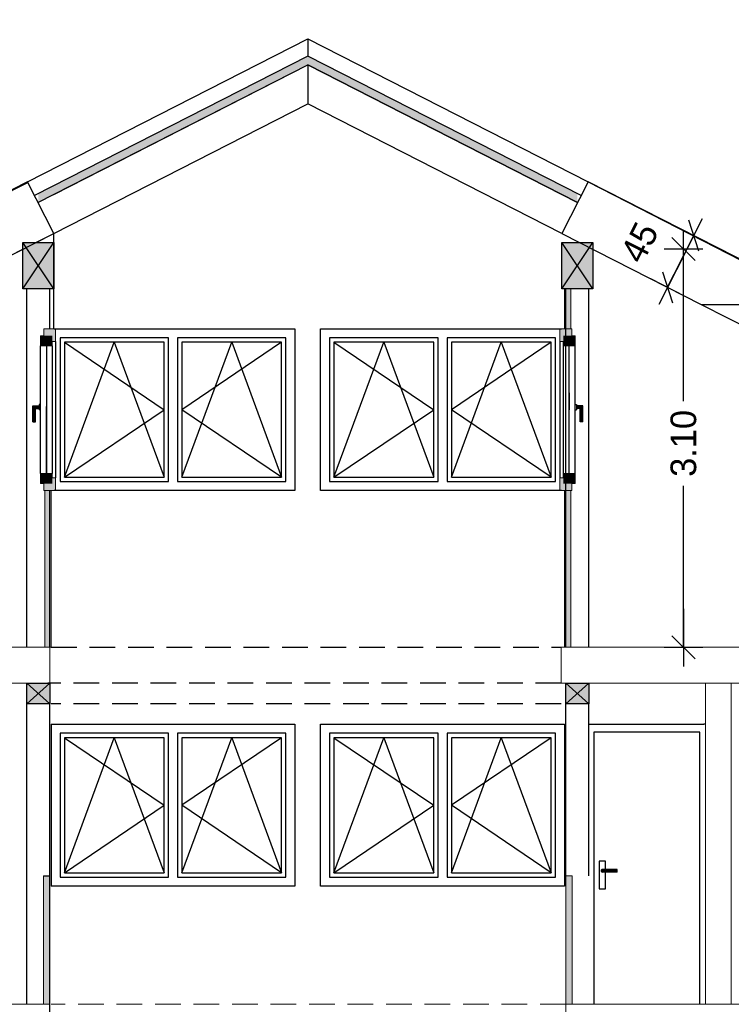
# Model space of a CAD drawing. Header units: metres. Extents: x 203.9 to 239.6, y 55 to 88.8.
# Tile 12 of 14: x 216.5 to 222.1, y 61.9 to 69.6. Entities that reach past the tile are written whole.
import ezdxf

# ---------------------------------------------------------------- set-up
doc = ezdxf.new("R2010")
doc.units = ezdxf.units.M
doc.header["$XCLIPFRAME"] = 2
doc.header["$PDMODE"] = 65
doc.linetypes.add('AUSGEZOGEN', pattern=[0])
doc.linetypes.add('VERDECKT2_S2', pattern=[0.27, 0.2, -0.07])
for name, color, linetype, lineweight in [('Allgemein01', 7, 'AUSGEZOGEN', 13), ('Dachhaut', 7, 'AUSGEZOGEN', 13), ('Decke Holz', 7, 'AUSGEZOGEN', 18), ('Fenster', 7, 'AUSGEZOGEN', 13), ('Standard', 7, 'AUSGEZOGEN', 25), ('Wand Holz nicht tragend', 7, 'AUSGEZOGEN', 13), ('Wand Holz tragend', 7, 'AUSGEZOGEN', 13)]:
    doc.layers.add(name, color=color, linetype=linetype, lineweight=lineweight)
doc.styles.add('Posterama Text Light', font='txt')
doc.dimstyles.new('DIMSTYLE_2', dxfattribs={"dimtxt": 0.2, "dimasz": 0.3, "dimexe": 0, "dimexo": 1e-06, "dimgap": 0.1, "dimtad": 2, "dimdec": 1, "dimlfac": 100, "dimrnd": 0.5, "dimzin": 4, "dimdsep": 46, "dimtxsty": 'Posterama Text Light', "dimblk1": 'ALL_ML_STRICH', "dimblk2": 'ALL_ML_STRICH', "dimsah": 1, "dimcen": 0, "dimse1": 1, "dimse2": 1, "dimclrd": 7, "dimclre": 7, "dimclrt": 7, "dimadec": 0, "dimazin": 0, "dimtfac": 1, "dimtdec": 0, "dimtix": 1, "dimtmove": 2, "dimatfit": 3, "dimfxl": 0, "dimtvp": 1.2, "dimtzin": 0, "dimlwd": 0, "dimlwe": 25, "dimarcsym": 0})
doc.dimstyles.new('DIMSTYLE_3', dxfattribs={"dimtxt": 0.2, "dimasz": 0.3, "dimexe": 0, "dimexo": 1e-06, "dimgap": 0.1, "dimtad": 2, "dimdec": 1, "dimlfac": 100, "dimrnd": 0.5, "dimzin": 4, "dimdsep": 46, "dimtxsty": 'Posterama Text Light', "dimblk1": 'ALL_ML_STRICH', "dimblk2": 'ALL_ML_STRICH', "dimsah": 1, "dimcen": 0, "dimse1": 1, "dimse2": 1, "dimclrd": 7, "dimclre": 7, "dimclrt": 7, "dimadec": 0, "dimazin": 0, "dimtfac": 1, "dimtdec": 0, "dimtix": 1, "dimtmove": 2, "dimatfit": 3, "dimfxl": 0, "dimtvp": 1.2, "dimtzin": 0, "dimlwd": 0, "dimlwe": 25, "dimarcsym": 0})
doc.dimstyles.new('DIMSTYLE_4', dxfattribs={"dimtxt": 0.2, "dimasz": 0.3, "dimexe": 0, "dimexo": 1e-06, "dimgap": 0.1, "dimtad": 0, "dimrnd": 0.005, "dimzin": 4, "dimdsep": 46, "dimtxsty": 'Posterama Text Light', "dimblk1": 'ALL_ML_STRICH', "dimblk2": 'ALL_ML_STRICH', "dimsah": 1, "dimcen": 0, "dimse1": 1, "dimse2": 1, "dimclrd": 7, "dimclre": 7, "dimclrt": 7, "dimadec": 0, "dimazin": 0, "dimtfac": 1, "dimtdec": 0, "dimtix": 1, "dimtmove": 2, "dimatfit": 3, "dimfxl": 0, "dimtzin": 0, "dimlwd": 0, "dimlwe": 25, "dimarcsym": 0})
doc.dimstyles.new('DIMSTYLE_5', dxfattribs={"dimtxt": 0.2, "dimasz": 0.3, "dimexe": 0, "dimexo": 1e-06, "dimgap": 0.1, "dimtad": 0, "dimrnd": 0.005, "dimzin": 4, "dimdsep": 46, "dimtxsty": 'Posterama Text Light', "dimblk1": 'ALL_ML_STRICH', "dimblk2": 'ALL_ML_STRICH', "dimsah": 1, "dimcen": 0, "dimse1": 1, "dimse2": 1, "dimclrd": 7, "dimclre": 7, "dimclrt": 7, "dimadec": 0, "dimazin": 0, "dimtfac": 1, "dimtdec": 0, "dimtix": 1, "dimtmove": 2, "dimatfit": 3, "dimfxl": 0, "dimtzin": 0, "dimlwd": 0, "dimlwe": 25, "dimarcsym": 0})
doc.dimstyles.new('DIMSTYLE_6', dxfattribs={"dimtxt": 0.2, "dimasz": 0.3, "dimexe": 0, "dimexo": 1e-06, "dimgap": 0.1, "dimtad": 0, "dimdec": 3, "dimrnd": 0.005, "dimzin": 4, "dimdsep": 46, "dimtxsty": 'Posterama Text Light', "dimblk1": 'ALL_ML_STRICH', "dimblk2": 'ALL_ML_STRICH', "dimsah": 1, "dimcen": 0, "dimse1": 1, "dimse2": 1, "dimclrd": 7, "dimclre": 7, "dimclrt": 7, "dimadec": 0, "dimazin": 0, "dimtfac": 1, "dimtdec": 0, "dimtix": 1, "dimtmove": 2, "dimatfit": 3, "dimfxl": 0, "dimtzin": 0, "dimlwd": 0, "dimlwe": 25, "dimarcsym": 0})
doc.dimstyles.new('DIMSTYLE_7', dxfattribs={"dimtxt": 0.2, "dimasz": 0.3, "dimexe": 0, "dimexo": 1e-06, "dimgap": 0.1, "dimtad": 0, "dimdec": 3, "dimrnd": 0.005, "dimzin": 4, "dimdsep": 46, "dimtxsty": 'Posterama Text Light', "dimblk1": 'ALL_ML_STRICH', "dimblk2": 'ALL_ML_STRICH', "dimsah": 1, "dimcen": 0, "dimse1": 1, "dimse2": 1, "dimclrd": 7, "dimclre": 7, "dimclrt": 7, "dimadec": 0, "dimazin": 0, "dimtfac": 1, "dimtdec": 0, "dimtix": 1, "dimtmove": 2, "dimatfit": 3, "dimfxl": 0, "dimtzin": 0, "dimlwd": 0, "dimlwe": 25, "dimarcsym": 0})
doc.dimstyles.new('DIMSTYLE_8', dxfattribs={"dimtxt": 0.2, "dimasz": 0.3, "dimexe": 0, "dimexo": 1e-06, "dimgap": 0.1, "dimtad": 0, "dimdec": 1, "dimlfac": 100, "dimrnd": 0.5, "dimzin": 4, "dimdsep": 46, "dimtxsty": 'Posterama Text Light', "dimblk1": 'ALL_ML_STRICH', "dimblk2": 'ALL_ML_STRICH', "dimsah": 1, "dimcen": 0, "dimse1": 1, "dimse2": 1, "dimclrd": 7, "dimclre": 7, "dimclrt": 7, "dimadec": 0, "dimazin": 0, "dimtfac": 1, "dimtdec": 0, "dimtix": 1, "dimtmove": 2, "dimatfit": 3, "dimfxl": 0, "dimtzin": 0, "dimlwd": 0, "dimlwe": 25, "dimarcsym": 0})
picture_1 = doc.add_image_def('image1.jpg', size_in_pixel=(256, 256))

# ---------------------------------------------------------------- blocks, each defined once
blk = doc.blocks.new('COMPLEXOBJECT_1')
at = {"layer": 'Standard', "linetype": 'AUSGEZOGEN', "lineweight": 25}
blk.add_hatch(color=31, dxfattribs=at).paths.add_polyline_path([(216.5597, 67.8224), (216.5597, 67.4624), (216.7997, 67.4624), (216.7997, 67.8224)])
at = {"layer": 'Allgemein01', "color": 7, "linetype": 'AUSGEZOGEN', "lineweight": 25}
blk.add_lwpolyline([(216.5597, 67.4624), (216.5597, 67.8224), (216.7997, 67.8224), (216.7997, 67.4624), (216.5597, 67.4624), (216.7997, 67.8224), (216.7997, 67.4624), (216.5597, 67.8224)], dxfattribs=at)
blk = doc.blocks.new('COMPLEXOBJECT_2')
at = {"layer": 'Standard', "linetype": 'AUSGEZOGEN', "lineweight": 25}
blk.add_hatch(color=31, dxfattribs=at).paths.add_polyline_path([(220.7597, 67.8224), (220.7597, 67.4624), (220.9997, 67.4624), (220.9997, 67.8224)])
at = {"layer": 'Allgemein01', "color": 7, "linetype": 'AUSGEZOGEN', "lineweight": 25}
blk.add_lwpolyline([(220.7597, 67.4624), (220.7597, 67.8224), (220.9997, 67.8224), (220.9997, 67.4624), (220.7597, 67.4624), (220.9997, 67.8224), (220.9997, 67.4624), (220.7597, 67.8224)], dxfattribs=at)
blk = doc.blocks.new('COMPLEXOBJECT_5')
at = {"layer": 'Standard', "color": 7, "linetype": 'AUSGEZOGEN', "lineweight": 25}
for p, q in [((216.8037, 67.151), (216.8497, 67.151)), ((216.8497, 67.151), (218.6097, 67.151)), ((218.6097, 67.151), (218.6797, 67.151)), ((218.6797, 67.151), (218.6797, 65.891)), ((218.8797, 65.891), (218.8797, 67.151)), ((218.8797, 67.151), (218.9497, 67.151)), ((218.9497, 67.151), (220.7097, 67.151)), ((220.7097, 67.151), (220.7557, 67.151)), ((216.8497, 67.081), (216.8497, 65.961)), ((217.6947, 67.081), (216.8497, 67.081)), ((217.6607, 67.047), (216.8837, 67.047)), ((216.8837, 67.047), (216.8837, 65.995)), ((217.6607, 65.995), (217.6607, 67.047)), ((217.6947, 65.961), (217.6947, 67.081)), ((217.7647, 67.081), (217.7647, 65.961)), ((218.6097, 67.081), (217.7647, 67.081)), ((218.5757, 67.047), (217.7987, 67.047)), ((217.7987, 67.047), (217.7987, 65.995)), ((218.5757, 65.995), (218.5757, 67.047)), ((218.6097, 65.961), (218.6097, 67.081)), ((218.9497, 67.081), (218.9497, 65.961)), ((219.7947, 67.081), (218.9497, 67.081)), ((219.7607, 67.047), (218.9837, 67.047)), ((218.9837, 67.047), (218.9837, 65.995)), ((219.7607, 65.995), (219.7607, 67.047)), ((219.7947, 65.961), (219.7947, 67.081)), ((219.8647, 67.081), (219.8647, 65.961)), ((220.7097, 67.081), (219.8647, 67.081)), ((219.8987, 67.047), (219.8987, 65.995)), ((220.6757, 67.047), (219.8987, 67.047)), ((220.6757, 65.995), (220.6757, 67.047)), ((220.7097, 65.961), (220.7097, 67.081)), ((216.8497, 65.961), (217.6947, 65.961)), ((216.8837, 65.995), (217.6607, 65.995)), ((217.7647, 65.961), (218.6097, 65.961)), ((217.7987, 65.995), (218.5757, 65.995)), ((218.9497, 65.961), (219.7947, 65.961)), ((218.9837, 65.995), (219.7607, 65.995)), ((219.8647, 65.961), (220.7097, 65.961)), ((219.8987, 65.995), (220.6757, 65.995)), ((218.6097, 65.891), (216.8497, 65.891)), ((218.6797, 65.891), (218.6097, 65.891)), ((218.9497, 65.891), (218.8797, 65.891)), ((220.7097, 65.891), (218.9497, 65.891)), ((220.7557, 65.891), (220.7097, 65.891))]:
    blk.add_line(p, q, dxfattribs=at)
at = {"layer": 'Standard', "color": 252, "linetype": 'AUSGEZOGEN', "lineweight": 25}
for p, q in [((216.8837, 67.047), (217.6607, 66.521)), ((216.8837, 65.995), (217.2722, 67.047)), ((217.2722, 67.047), (217.6607, 65.995)), ((217.7987, 65.995), (218.1872, 67.047)), ((218.5757, 67.047), (217.7987, 66.521)), ((218.1872, 67.047), (218.5757, 65.995)), ((218.9837, 65.995), (219.3722, 67.047)), ((218.9837, 67.047), (219.7607, 66.521)), ((219.3722, 67.047), (219.7607, 65.995)), ((219.8987, 65.995), (220.2872, 67.047)), ((220.6757, 67.047), (219.8987, 66.521)), ((220.2872, 67.047), (220.6757, 65.995)), ((216.8837, 65.995), (217.6607, 66.521)), ((218.5757, 65.995), (217.7987, 66.521)), ((218.9837, 65.995), (219.7607, 66.521)), ((220.6757, 65.995), (219.8987, 66.521))]:
    blk.add_line(p, q, dxfattribs=at)
blk = doc.blocks.new('COMPLEXOBJECT_6')
at = {"layer": 'Standard', "linetype": 'AUSGEZOGEN', "lineweight": 25}
blk.add_hatch(color=31, dxfattribs=at).paths.add_polyline_path([(216.5897, 64.391), (216.5897, 64.231), (216.7697, 64.231), (216.7697, 64.391)])
at = {"layer": 'Allgemein01', "color": 7, "linetype": 'AUSGEZOGEN', "lineweight": 25}
blk.add_lwpolyline([(216.5897, 64.231), (216.5897, 64.391), (216.7697, 64.391), (216.7697, 64.231), (216.5897, 64.231), (216.7697, 64.391), (216.7697, 64.231), (216.5897, 64.391)], dxfattribs=at)
blk = doc.blocks.new('COMPLEXOBJECT_7')
at = {"layer": 'Standard', "linetype": 'AUSGEZOGEN', "lineweight": 25}
blk.add_hatch(color=31, dxfattribs=at).paths.add_polyline_path([(220.7897, 64.391), (220.7897, 64.231), (220.9697, 64.231), (220.9697, 64.391)])
at = {"layer": 'Allgemein01', "color": 7, "linetype": 'AUSGEZOGEN', "lineweight": 25}
blk.add_lwpolyline([(220.7897, 64.231), (220.7897, 64.391), (220.9697, 64.391), (220.9697, 64.231), (220.7897, 64.231), (220.9697, 64.391), (220.9697, 64.231), (220.7897, 64.391)], dxfattribs=at)
blk = doc.blocks.new('COMPLEXOBJECT_8')
at = {"layer": 'Allgemein01', "color": 7, "linetype": 'AUSGEZOGEN', "lineweight": 25}
for p, q in [((216.7797, 64.071), (216.7797, 62.811)), ((220.7797, 64.071), (220.7797, 62.811))]:
    blk.add_line(p, q, dxfattribs=at)
at = {"layer": 'Standard', "color": 7, "linetype": 'AUSGEZOGEN', "lineweight": 25}
for p, q in [((216.7797, 64.071), (216.8497, 64.071)), ((216.8497, 64.071), (218.6097, 64.071)), ((218.6097, 64.071), (218.6797, 64.071)), ((218.6797, 64.071), (218.6797, 62.811)), ((218.8797, 62.811), (218.8797, 64.071)), ((218.8797, 64.071), (218.9497, 64.071)), ((218.9497, 64.071), (220.7097, 64.071)), ((220.7097, 64.071), (220.7797, 64.071)), ((216.8497, 64.001), (216.8497, 62.881)), ((217.6947, 64.001), (216.8497, 64.001)), ((217.6607, 63.967), (216.8837, 63.967)), ((216.8837, 63.967), (216.8837, 62.915)), ((217.6607, 62.915), (217.6607, 63.967)), ((217.6947, 62.881), (217.6947, 64.001)), ((217.7647, 64.001), (217.7647, 62.881)), ((218.6097, 64.001), (217.7647, 64.001)), ((218.5757, 63.967), (217.7987, 63.967)), ((217.7987, 63.967), (217.7987, 62.915)), ((218.5757, 62.915), (218.5757, 63.967)), ((218.6097, 62.881), (218.6097, 64.001)), ((218.9497, 64.001), (218.9497, 62.881)), ((219.7947, 64.001), (218.9497, 64.001)), ((219.7607, 63.967), (218.9837, 63.967)), ((218.9837, 63.967), (218.9837, 62.915)), ((219.7607, 62.915), (219.7607, 63.967)), ((219.7947, 62.881), (219.7947, 64.001)), ((219.8647, 64.001), (219.8647, 62.881)), ((220.7097, 64.001), (219.8647, 64.001)), ((219.8987, 63.967), (219.8987, 62.915)), ((220.6757, 63.967), (219.8987, 63.967)), ((220.6757, 62.915), (220.6757, 63.967)), ((220.7097, 62.881), (220.7097, 64.001)), ((216.8497, 62.881), (217.6947, 62.881)), ((216.8837, 62.915), (217.6607, 62.915)), ((217.7647, 62.881), (218.6097, 62.881)), ((217.7987, 62.915), (218.5757, 62.915)), ((218.9497, 62.881), (219.7947, 62.881)), ((218.9837, 62.915), (219.7607, 62.915)), ((219.8647, 62.881), (220.7097, 62.881)), ((219.8987, 62.915), (220.6757, 62.915)), ((218.6097, 62.811), (216.7797, 62.811)), ((218.6797, 62.811), (218.6097, 62.811)), ((218.9497, 62.811), (218.8797, 62.811)), ((220.7097, 62.811), (218.9497, 62.811)), ((220.7797, 62.811), (220.7097, 62.811))]:
    blk.add_line(p, q, dxfattribs=at)
at = {"layer": 'Standard', "color": 252, "linetype": 'AUSGEZOGEN', "lineweight": 25}
for p, q in [((216.8837, 63.967), (217.6607, 63.441)), ((216.8837, 62.915), (217.2722, 63.967)), ((217.2722, 63.967), (217.6607, 62.915)), ((217.7987, 62.915), (218.1872, 63.967)), ((218.5757, 63.967), (217.7987, 63.441)), ((218.1872, 63.967), (218.5757, 62.915)), ((218.9837, 62.915), (219.3722, 63.967)), ((218.9837, 63.967), (219.7607, 63.441)), ((219.3722, 63.967), (219.7607, 62.915)), ((219.8987, 62.915), (220.2872, 63.967)), ((220.6757, 63.967), (219.8987, 63.441)), ((220.2872, 63.967), (220.6757, 62.915)), ((216.8837, 62.915), (217.6607, 63.441)), ((218.5757, 62.915), (217.7987, 63.441)), ((218.9837, 62.915), (219.7607, 63.441)), ((220.6757, 62.915), (219.8987, 63.441))]:
    blk.add_line(p, q, dxfattribs=at)
blk = doc.blocks.new('ALL_ML_STRICH')
at = {"color": 0, "linetype": 'ByBlock', "lineweight": -2}
for p, q in [((-0.3, -0.3), (0.3, 0.3)), ((0, -0.5), (0, 0.5)), ((-1, 0), (0.5, 0))]:
    blk.add_line(p, q, dxfattribs=at)
blk = doc.blocks.new('*D19')
at = {"layer": 'DEFPOINTS', "color": 7, "linetype": 'AUSGEZOGEN', "lineweight": 25}
for p in [(216.5954, 68.2947), (216.7997, 67.8937), (215.6831, 67.8298)]:
    blk.add_point(p, dxfattribs=at)
at = {"layer": 'Standard', "color": 7, "linetype": 'AUSGEZOGEN', "lineweight": -2}
blk.add_line((215.6831, 67.8298), (215.8874, 67.4289), dxfattribs=at)
at = {"layer": 'Standard', "color": 7, "linetype": 'AUSGEZOGEN', "lineweight": 25, "xscale": 0.3, "yscale": 0.3, "zscale": 0.3}
for p, rotation in [((215.6831, 67.8298), 117.0000000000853), ((215.8874, 67.4289), 297.0000000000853)]:
    blk.add_blockref('ALL_ML_STRICH', p, dxfattribs=dict(at, rotation=rotation))
at = {"layer": 'Standard', "color": 7, "linetype": 'AUSGEZOGEN', "lineweight": 25, "insert": (216.0934, 67.8016), "char_height": 0.2, "width": 0.8, "attachment_point": 5, "rotation": 297, "style": 'Posterama Text Light'}
blk.add_mtext('\\A1;{\\A1;{45\\H0.132000;\\S^ ;}}', dxfattribs=at)
blk = doc.blocks.new('*D20')
at = {"layer": 'DEFPOINTS', "color": 7, "linetype": 'AUSGEZOGEN', "lineweight": 25}
for p in [(220.964, 68.2947), (220.7597, 67.8937), (221.583, 67.4742)]:
    blk.add_point(p, dxfattribs=at)
at = {"layer": 'Standard', "color": 7, "linetype": 'AUSGEZOGEN', "lineweight": -2}
blk.add_line((221.583, 67.4742), (221.7873, 67.8752), dxfattribs=at)
at = {"layer": 'Standard', "color": 7, "linetype": 'AUSGEZOGEN', "lineweight": 25, "xscale": 0.3, "yscale": 0.3, "zscale": 0.3}
for p, rotation in [((221.7873, 67.8752), 62.99999999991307), ((221.583, 67.4742), 242.999999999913)]:
    blk.add_blockref('ALL_ML_STRICH', p, dxfattribs=dict(at, rotation=rotation))
at = {"layer": 'Standard', "color": 7, "linetype": 'AUSGEZOGEN', "lineweight": 25, "insert": (221.3647, 67.8228), "char_height": 0.2, "width": 0.8, "attachment_point": 5, "rotation": 63, "style": 'Posterama Text Light'}
blk.add_mtext('\\A1;{\\A1;{45\\H0.132000;\\S^ ;}}', dxfattribs=at)
blk = doc.blocks.new('*D21')
at = {"layer": 'DEFPOINTS', "color": 7, "linetype": 'AUSGEZOGEN', "lineweight": 25}
for p in [(220.9997, 67.7714), (220.9697, 64.671), (221.7074, 64.671)]:
    blk.add_point(p, dxfattribs=at)
at = {"layer": 'Standard', "color": 7, "linetype": 'AUSGEZOGEN', "lineweight": -2}
for p, q in [((221.7074, 66.5885), (221.7074, 67.7714)), ((221.7074, 64.671), (221.7074, 65.9285))]:
    blk.add_line(p, q, dxfattribs=at)
at = {"layer": 'Standard', "color": 7, "linetype": 'AUSGEZOGEN', "lineweight": 25, "xscale": 0.3, "yscale": 0.3, "zscale": 0.3}
for p, rotation in [((221.7074, 67.7714), 90), ((221.7074, 64.671), 270)]:
    blk.add_blockref('ALL_ML_STRICH', p, dxfattribs=dict(at, rotation=rotation))
at = {"layer": 'Standard', "color": 7, "linetype": 'AUSGEZOGEN', "lineweight": 25, "insert": (221.7074, 66.2585), "char_height": 0.2, "width": 0.8, "attachment_point": 5, "rotation": 90, "style": 'Posterama Text Light'}
blk.add_mtext('\\A1;{\\A1;{3.10\\H0.132000;\\S^ ;}}', dxfattribs=at)
blk = doc.blocks.new('*D25')
at = {"layer": 'DEFPOINTS', "color": 7, "linetype": 'AUSGEZOGEN', "lineweight": 25}
for p in [(218.7797, 69.4076), (225.7797, 65.841), (229.8689, 65.841)]:
    blk.add_point(p, dxfattribs=at)
at = {"layer": 'Standard', "color": 7, "linetype": 'AUSGEZOGEN', "lineweight": -2}
for p, q in [((229.8689, 68.0599), (229.8689, 69.4076)), ((229.8689, 65.841), (229.8689, 67.2599))]:
    blk.add_line(p, q, dxfattribs=at)
at = {"layer": 'Standard', "color": 7, "linetype": 'AUSGEZOGEN', "lineweight": 25, "xscale": 0.3, "yscale": 0.3, "zscale": 0.3}
for p, rotation in [((229.8689, 69.4076), 90), ((229.8689, 65.841), 270)]:
    blk.add_blockref('ALL_ML_STRICH', p, dxfattribs=dict(at, rotation=rotation))
at = {"layer": 'Standard', "color": 7, "linetype": 'AUSGEZOGEN', "lineweight": 25, "insert": (229.8689, 67.6599), "char_height": 0.2, "width": 1, "attachment_point": 5, "rotation": 90, "style": 'Posterama Text Light'}
blk.add_mtext('\\A1;{\\A1;{3.56\\H0.132000;\\S5^ ;}}', dxfattribs=at)
blk = doc.blocks.new('*D26')
at = {"layer": 'DEFPOINTS', "color": 7, "linetype": 'AUSGEZOGEN', "lineweight": 25}
for p in [(218.7797, 69.4076), (228.7539, 58.731), (230.7689, 58.731)]:
    blk.add_point(p, dxfattribs=at)
at = {"layer": 'Standard', "color": 7, "linetype": 'AUSGEZOGEN', "lineweight": -2}
for p, q in [((230.7689, 64.5939), (230.7689, 69.4076)), ((230.7689, 58.731), (230.7689, 63.6539))]:
    blk.add_line(p, q, dxfattribs=at)
at = {"layer": 'Standard', "color": 7, "linetype": 'AUSGEZOGEN', "lineweight": 25, "xscale": 0.3, "yscale": 0.3, "zscale": 0.3}
for p, rotation in [((230.7689, 69.4076), 90), ((230.7689, 58.731), 270)]:
    blk.add_blockref('ALL_ML_STRICH', p, dxfattribs=dict(at, rotation=rotation))
at = {"layer": 'Standard', "color": 7, "linetype": 'AUSGEZOGEN', "lineweight": 25, "insert": (230.7689, 64.1239), "char_height": 0.2, "width": 1.2, "attachment_point": 5, "rotation": 90, "style": 'Posterama Text Light'}
blk.add_mtext('\\A1;{\\A1;{10.67\\H0.132000;\\S5^ ;}}', dxfattribs=at)
blk = doc.blocks.new('*D29')
at = {"layer": 'DEFPOINTS', "color": 7, "linetype": 'AUSGEZOGEN', "lineweight": 25}
for p in [(214.7547, 61.891), (214.7947, 61.611), (224.5997, 61.611)]:
    blk.add_point(p, dxfattribs=at)
at = {"layer": 'Standard', "color": 7, "linetype": 'AUSGEZOGEN', "lineweight": -2}
blk.add_line((224.5997, 61.611), (224.5997, 61.891), dxfattribs=at)
at = {"layer": 'Standard', "color": 7, "linetype": 'AUSGEZOGEN', "lineweight": 25, "xscale": 0.3, "yscale": 0.3, "zscale": 0.3}
for p, rotation in [((224.5997, 61.891), 90), ((224.5997, 61.611), 270)]:
    blk.add_blockref('ALL_ML_STRICH', p, dxfattribs=dict(at, rotation=rotation))
at = {"layer": 'Standard', "color": 7, "linetype": 'AUSGEZOGEN', "lineweight": 25, "insert": (224.2469, 61.7433), "char_height": 0.2, "width": 0.8, "attachment_point": 5, "rotation": 90, "style": 'Posterama Text Light'}
blk.add_mtext('\\A1;{\\A1;{28\\H0.132000;\\S^ ;}}', dxfattribs=at)
blk = doc.blocks.new('*D30')
at = {"layer": 'DEFPOINTS', "color": 7, "linetype": 'AUSGEZOGEN', "lineweight": 25}
for p in [(214.7547, 64.391), (214.7547, 61.891), (224.5997, 61.891)]:
    blk.add_point(p, dxfattribs=at)
at = {"layer": 'Standard', "color": 7, "linetype": 'AUSGEZOGEN', "lineweight": -2}
for p, q in [((224.5997, 63.4814), (224.5997, 64.391)), ((224.5997, 61.891), (224.5997, 62.8214))]:
    blk.add_line(p, q, dxfattribs=at)
at = {"layer": 'Standard', "color": 7, "linetype": 'AUSGEZOGEN', "lineweight": 25, "xscale": 0.3, "yscale": 0.3, "zscale": 0.3}
for p, rotation in [((224.5997, 64.391), 90), ((224.5997, 61.891), 270)]:
    blk.add_blockref('ALL_ML_STRICH', p, dxfattribs=dict(at, rotation=rotation))
at = {"layer": 'Standard', "color": 7, "linetype": 'AUSGEZOGEN', "lineweight": 25, "insert": (224.5997, 63.1514), "char_height": 0.2, "width": 0.8, "attachment_point": 5, "rotation": 90, "style": 'Posterama Text Light'}
blk.add_mtext('\\A1;{\\A1;{2.50\\H0.132000;\\S^ ;}}', dxfattribs=at)
blk = doc.blocks.new('*D31')
at = {"layer": 'DEFPOINTS', "color": 7, "linetype": 'AUSGEZOGEN', "lineweight": 25}
for p in [(216.5897, 64.671), (214.7547, 64.391), (224.5997, 64.391)]:
    blk.add_point(p, dxfattribs=at)
at = {"layer": 'Standard', "color": 7, "linetype": 'AUSGEZOGEN', "lineweight": -2}
blk.add_line((224.5997, 64.391), (224.5997, 64.671), dxfattribs=at)
at = {"layer": 'Standard', "color": 7, "linetype": 'AUSGEZOGEN', "lineweight": 25, "xscale": 0.3, "yscale": 0.3, "zscale": 0.3}
for p, rotation in [((224.5997, 64.671), 90), ((224.5997, 64.391), 270)]:
    blk.add_blockref('ALL_ML_STRICH', p, dxfattribs=dict(at, rotation=rotation))
at = {"layer": 'Standard', "color": 7, "linetype": 'AUSGEZOGEN', "lineweight": 25, "insert": (224.2469, 64.5233), "char_height": 0.2, "width": 0.8, "attachment_point": 5, "rotation": 90, "style": 'Posterama Text Light'}
blk.add_mtext('\\A1;{\\A1;{28\\H0.132000;\\S^ ;}}', dxfattribs=at)
blk = doc.blocks.new('*D32')
at = {"layer": 'DEFPOINTS', "color": 7, "linetype": 'AUSGEZOGEN', "lineweight": 25}
for p in [(212.1597, 65.5295), (216.5897, 64.671), (224.5997, 64.671)]:
    blk.add_point(p, dxfattribs=at)
at = {"layer": 'Standard', "color": 7, "linetype": 'AUSGEZOGEN', "lineweight": -2}
for p, q in [((224.5997, 65.4133), (224.5997, 65.5295)), ((224.5997, 64.671), (224.5997, 64.7533))]:
    blk.add_line(p, q, dxfattribs=at)
at = {"layer": 'Standard', "color": 7, "linetype": 'AUSGEZOGEN', "lineweight": 25, "xscale": 0.3, "yscale": 0.3, "zscale": 0.3}
for p, rotation in [((224.5997, 65.5295), 90), ((224.5997, 64.671), 270)]:
    blk.add_blockref('ALL_ML_STRICH', p, dxfattribs=dict(at, rotation=rotation))
at = {"layer": 'Standard', "color": 7, "linetype": 'AUSGEZOGEN', "lineweight": 25, "insert": (224.5997, 65.0833), "char_height": 0.2, "width": 0.8, "attachment_point": 5, "rotation": 90, "style": 'Posterama Text Light'}
blk.add_mtext('\\A1;{\\A1;{86\\H0.132000;\\S^ ;}}', dxfattribs=at)
blk = doc.blocks.new('*D39')
at = {"layer": 'DEFPOINTS', "color": 7, "linetype": 'AUSGEZOGEN', "lineweight": 25}
for p in [(225.7797, 61.891), (220.7897, 58.231), (220.7897, 57.4495)]:
    blk.add_point(p, dxfattribs=at)
at = {"layer": 'Standard', "color": 7, "linetype": 'AUSGEZOGEN', "lineweight": -2}
for p, q in [((220.7897, 57.4495), (222.9699, 57.4495)), ((223.6299, 57.4495), (225.7797, 57.4495))]:
    blk.add_line(p, q, dxfattribs=at)
at = {"layer": 'Standard', "color": 7, "linetype": 'AUSGEZOGEN', "lineweight": 25, "xscale": 0.3, "yscale": 0.3, "zscale": 0.3, "rotation": 180}
blk.add_blockref('ALL_ML_STRICH', (220.7897, 57.4495), dxfattribs=at)
at = {"layer": 'Standard', "color": 7, "linetype": 'AUSGEZOGEN', "lineweight": 25, "xscale": 0.3, "yscale": 0.3, "zscale": 0.3}
blk.add_blockref('ALL_ML_STRICH', (225.7797, 57.4495), dxfattribs=at)
at = {"layer": 'Standard', "color": 7, "linetype": 'AUSGEZOGEN', "lineweight": 25, "insert": (223.2999, 57.4495), "char_height": 0.2, "width": 0.8, "attachment_point": 5, "style": 'Posterama Text Light'}
blk.add_mtext('\\A1;{\\A1;{4.99\\H0.132000;\\S^ ;}}', dxfattribs=at)
blk = doc.blocks.new('*D42')
at = {"layer": 'DEFPOINTS', "color": 7, "linetype": 'AUSGEZOGEN', "lineweight": 25}
for p in [(210.2797, 65.0711), (228.7539, 58.231), (210.2797, 55.6495)]:
    blk.add_point(p, dxfattribs=at)
at = {"layer": 'Standard', "color": 7, "linetype": 'AUSGEZOGEN', "lineweight": -2}
for p, q in [((210.2797, 55.6495), (219.1166, 55.6495)), ((220.0566, 55.6495), (228.7539, 55.6495))]:
    blk.add_line(p, q, dxfattribs=at)
at = {"layer": 'Standard', "color": 7, "linetype": 'AUSGEZOGEN', "lineweight": 25, "xscale": 0.3, "yscale": 0.3, "zscale": 0.3, "rotation": 180}
blk.add_blockref('ALL_ML_STRICH', (210.2797, 55.6495), dxfattribs=at)
at = {"layer": 'Standard', "color": 7, "linetype": 'AUSGEZOGEN', "lineweight": 25, "xscale": 0.3, "yscale": 0.3, "zscale": 0.3}
blk.add_blockref('ALL_ML_STRICH', (228.7539, 55.6495), dxfattribs=at)
at = {"layer": 'Standard', "color": 7, "linetype": 'AUSGEZOGEN', "lineweight": 25, "insert": (219.5866, 55.6495), "char_height": 0.2, "width": 1.2, "attachment_point": 5, "style": 'Posterama Text Light'}
blk.add_mtext('\\A1;{\\A1;{18.47\\H0.132000;\\S5^ ;}}', dxfattribs=at)

msp = doc.modelspace()

# ---------------------------------------------------------------- hatches: boundary and pattern name
at = {"layer": 'Fenster'}
for points in [[(216.7887, 67.017), (216.7887, 67.097), (216.6967, 67.097), (216.6967, 67.017)], [(216.8147, 67.051), (216.8147, 67.151), (216.7227, 67.151), (216.7227, 67.051)], [(220.7447, 67.151), (220.7447, 67.051), (220.8367, 67.051), (220.8367, 67.151)], [(220.7707, 67.097), (220.7707, 67.017), (220.8627, 67.017), (220.8627, 67.097)], [(216.7887, 65.945), (216.7887, 66.025), (216.6967, 66.025), (216.6967, 65.945)], [(220.7707, 66.025), (220.7707, 65.945), (220.8627, 65.945), (220.8627, 66.025)], [(216.8147, 65.891), (216.8147, 65.991), (216.7227, 65.991), (216.7227, 65.891)], [(220.7447, 65.991), (220.7447, 65.891), (220.8367, 65.891), (220.8367, 65.991)]]:
    msp.add_hatch(color=9, dxfattribs=at).paths.add_polyline_path(points, flags=0)
at = {"layer": 'Standard', "linetype": 'AUSGEZOGEN', "lineweight": 25}
for points in [[(216.6797, 68.1356), (218.7797, 69.2056), (218.7797, 69.273), (216.6797, 68.2029)], [(220.8797, 68.1356), (220.8797, 68.2029), (218.7797, 69.273), (218.7797, 69.2056)]]:
    msp.add_hatch(color=255, dxfattribs=at).paths.add_polyline_path(points)
at = {"layer": 'Wand Holz tragend', "linetype": 'AUSGEZOGEN', "lineweight": 25}
for points in [[(220.8297, 67.151), (220.8297, 67.4624), (220.7797, 67.4624), (220.7797, 67.151)], [(216.7297, 64.671), (216.7797, 64.671), (216.7797, 65.891), (216.7297, 65.891)], [(220.7797, 64.671), (220.8297, 64.671), (220.8297, 65.891), (220.7797, 65.891)], [(216.7697, 61.891), (216.7697, 62.891), (216.7197, 62.891), (216.7197, 61.891)], [(220.8397, 61.891), (220.8397, 62.891), (220.7897, 62.891), (220.7897, 61.891)]]:
    msp.add_hatch(color=255, dxfattribs=at).paths.add_polyline_path(points)

# ---------------------------------------------------------------- linework, layer by layer
at = {"layer": 'Allgemein01', "color": 7, "linetype": 'AUSGEZOGEN', "lineweight": 25}
for p, q in [((218.7797, 69.4076), (218.7797, 69.273)), ((216.6771, 68.1343), (218.7797, 69.2056)), ((218.7797, 69.2056), (218.7797, 68.9026)), ((220.8823, 68.1343), (218.7797, 69.2056)), ((216.7997, 67.8937), (218.7797, 68.9026)), ((220.7597, 67.8937), (218.7797, 68.9026)), ((216.7997, 67.8937), (216.5954, 68.2947)), ((216.6597, 67.8224), (216.7997, 67.8937)), ((216.7997, 67.151), (216.7997, 67.8937)), ((216.7197, 62.891), (216.7697, 62.891))]:
    msp.add_line(p, q, dxfattribs=at)
msp.add_lwpolyline([(216.5954, 68.2947), (218.7797, 69.4076), (220.964, 68.2947)], dxfattribs=at)
at = {"layer": 'Dachhaut', "color": 7, "linetype": 'AUSGEZOGEN', "lineweight": 25}
for p, q in [((218.7797, 69.273), (216.6499, 68.1878)), ((220.9095, 68.1878), (218.7797, 69.273)), ((216.7997, 68.1968), (218.7797, 69.2056)), ((218.7797, 69.2056), (220.8823, 68.1343)), ((216.5954, 68.2947), (214.7593, 67.3591)), ((216.7997, 67.8937), (216.5954, 68.2947)), ((220.964, 68.2947), (220.7597, 67.8937)), ((222.8001, 67.3591), (220.964, 68.2947)), ((220.7597, 67.8937), (221.8446, 67.341)), ((215.7148, 67.341), (216.5597, 67.7714)), ((221.8446, 67.341), (222.8248, 67.341))]:
    msp.add_line(p, q, dxfattribs=at)
for points in [[(216.5954, 68.2947), (216.5954, 68.2947)], [(220.964, 68.2947), (220.964, 68.2947)]]:
    msp.add_lwpolyline(points, close=True, dxfattribs=at)
at = {"layer": 'Decke Holz'}
for p, q in [((216.7297, 64.671), (212.1597, 64.671)), ((216.7547, 64.671), (216.7297, 64.671)), ((216.7697, 64.391), (216.7697, 64.671)), ((220.7547, 64.671), (220.7547, 64.391)), ((220.7797, 64.671), (220.7547, 64.671)), ((220.8297, 64.671), (220.7797, 64.671)), ((225.3997, 64.671), (220.8297, 64.671)), ((214.9547, 64.391), (216.7547, 64.391)), ((220.7547, 64.391), (221.8797, 64.391)), ((216.7297, 61.891), (215.8847, 61.891)), ((216.7697, 61.891), (216.7197, 61.891)), ((220.8397, 61.891), (220.7897, 61.891)), ((221.8797, 61.891), (220.8297, 61.891))]:
    msp.add_line(p, q, dxfattribs=at)
at = {"layer": 'Decke Holz', "color": 252, "linetype": 'VERDECKT2_S2', "lineweight": 18}
msp.add_line((220.7897, 61.891), (216.7797, 61.891), dxfattribs=at)
at = {"layer": 'Fenster'}
for p, q in [((216.6967, 67.097), (216.6967, 67.017)), ((216.7227, 67.097), (216.6967, 67.097)), ((216.7227, 67.151), (216.7227, 67.097)), ((216.7297, 67.151), (216.7227, 67.151)), ((216.7797, 67.151), (216.7297, 67.151)), ((216.8147, 67.151), (216.7797, 67.151)), ((216.8147, 67.051), (216.8147, 67.151)), ((220.7447, 67.151), (220.7447, 67.051)), ((220.7797, 67.151), (220.7447, 67.151)), ((220.8297, 67.151), (220.7797, 67.151)), ((220.8367, 67.151), (220.8297, 67.151)), ((220.8367, 67.097), (220.8367, 67.151)), ((220.8627, 67.097), (220.8367, 67.097)), ((220.8627, 67.017), (220.8627, 67.097)), ((216.6967, 67.017), (216.7887, 67.017)), ((216.7887, 67.017), (216.7887, 67.051)), ((216.7887, 67.051), (216.8147, 67.051)), ((220.7447, 67.051), (220.7707, 67.051)), ((220.7707, 67.051), (220.7707, 67.017)), ((220.7707, 67.017), (220.8627, 67.017)), ((216.6967, 66.025), (216.6967, 65.945)), ((216.7887, 66.025), (216.6967, 66.025)), ((216.7887, 65.991), (216.7887, 66.025)), ((220.7707, 66.025), (220.7707, 65.991)), ((220.8627, 66.025), (220.7707, 66.025)), ((220.8627, 65.945), (220.8627, 66.025)), ((216.6967, 65.945), (216.7227, 65.945)), ((216.7227, 65.945), (216.7227, 65.891)), ((216.8147, 65.991), (216.7887, 65.991)), ((216.8147, 65.891), (216.8147, 65.991)), ((220.7447, 65.991), (220.7447, 65.891)), ((220.7707, 65.991), (220.7447, 65.991)), ((220.8367, 65.891), (220.8367, 65.945)), ((220.8367, 65.945), (220.8627, 65.945)), ((216.7437, 65.891), (216.7797, 65.891)), ((216.7797, 65.891), (216.8147, 65.891)), ((220.7447, 65.891), (220.7797, 65.891)), ((220.7797, 65.891), (220.8297, 65.891)), ((220.8297, 65.891), (220.8367, 65.891))]:
    msp.add_line(p, q, dxfattribs=at)
at = {"layer": 'Standard', "color": 7, "linetype": 'AUSGEZOGEN', "lineweight": 25}
for p, q in [((216.5897, 64.671), (216.5897, 67.4624)), ((216.7697, 67.151), (216.7697, 67.4624)), ((220.7897, 64.671), (220.7897, 67.4624)), ((220.9697, 64.671), (220.9697, 67.4624)), ((221.8446, 67.341), (224.2614, 66.1095)), ((216.6967, 66.025), (216.6967, 67.017)), ((216.7427, 67.017), (216.7427, 66.025)), ((216.7887, 67.017), (216.7887, 66.025)), ((216.8147, 67.051), (216.8147, 65.991)), ((220.7447, 67.051), (220.7447, 65.991)), ((220.7707, 67.017), (220.7707, 66.025)), ((220.8167, 66.025), (220.8167, 67.017)), ((220.8627, 66.025), (220.8627, 67.017)), ((216.7427, 66.6514), (216.7427, 66.521)), ((220.8167, 66.6514), (220.8167, 66.521)), ((216.6367, 66.426), (216.6367, 66.551)), ((216.638, 66.5496), (216.6367, 66.551)), ((216.6367, 66.551), (216.6867, 66.551)), ((216.638, 66.426), (216.638, 66.5496)), ((216.6417, 66.546), (216.638, 66.5496)), ((216.638, 66.5496), (216.6867, 66.5496)), ((216.6867, 66.561), (216.6867, 66.521)), ((216.6967, 66.561), (216.6867, 66.561)), ((220.8627, 66.561), (220.8727, 66.561)), ((220.8727, 66.561), (220.8727, 66.521)), ((220.9227, 66.551), (220.8727, 66.551)), ((220.9214, 66.5496), (220.8727, 66.5496)), ((220.9177, 66.546), (220.9214, 66.5496)), ((220.9214, 66.5496), (220.9227, 66.551)), ((220.9214, 66.426), (220.9214, 66.5496)), ((220.9227, 66.426), (220.9227, 66.551)), ((216.6417, 66.426), (216.6417, 66.546)), ((216.6417, 66.546), (216.6867, 66.546)), ((216.6467, 66.541), (216.6467, 66.426)), ((216.6867, 66.541), (216.6467, 66.541)), ((216.6517, 66.426), (216.6517, 66.536)), ((216.6554, 66.5323), (216.6517, 66.536)), ((216.6517, 66.536), (216.6867, 66.536)), ((216.6554, 66.426), (216.6554, 66.5323)), ((216.6567, 66.531), (216.6554, 66.5323)), ((216.6554, 66.5323), (216.6867, 66.5323)), ((216.6567, 66.426), (216.6567, 66.531)), ((216.6567, 66.531), (216.6867, 66.531)), ((216.6967, 66.521), (216.6867, 66.521)), ((216.7427, 66.025), (216.7427, 66.5466)), ((216.7427, 66.3905), (216.7427, 66.521)), ((220.8167, 66.025), (220.8167, 66.5466)), ((220.8167, 66.3905), (220.8167, 66.521)), ((220.8627, 66.521), (220.8727, 66.521)), ((220.9177, 66.546), (220.8727, 66.546)), ((220.8727, 66.541), (220.9127, 66.541)), ((220.9077, 66.536), (220.8727, 66.536)), ((220.904, 66.5323), (220.8727, 66.5323)), ((220.9027, 66.531), (220.8727, 66.531)), ((220.9027, 66.531), (220.904, 66.5323)), ((220.9027, 66.426), (220.9027, 66.531)), ((220.904, 66.5323), (220.9077, 66.536)), ((220.904, 66.426), (220.904, 66.5323)), ((220.9077, 66.426), (220.9077, 66.536)), ((220.9127, 66.541), (220.9127, 66.426)), ((220.9177, 66.426), (220.9177, 66.546)), ((216.6367, 66.426), (216.638, 66.426)), ((216.638, 66.426), (216.6417, 66.426)), ((216.6417, 66.426), (216.6467, 66.426)), ((216.6467, 66.426), (216.6517, 66.426)), ((216.6517, 66.426), (216.6554, 66.426)), ((216.6554, 66.426), (216.6567, 66.426)), ((220.904, 66.426), (220.9027, 66.426)), ((220.9077, 66.426), (220.904, 66.426)), ((220.9127, 66.426), (220.9077, 66.426)), ((220.9177, 66.426), (220.9127, 66.426)), ((220.9214, 66.426), (220.9177, 66.426)), ((220.9227, 66.426), (220.9214, 66.426)), ((216.7697, 64.671), (216.7697, 65.891)), ((216.8497, 65.891), (216.8037, 65.891)), ((216.7597, 64.391), (216.7547, 64.391)), ((216.7797, 64.391), (216.7597, 64.391)), ((216.5897, 61.891), (216.5897, 64.231)), ((216.7697, 61.611), (216.7697, 64.231)), ((220.7897, 62.891), (220.7897, 64.231)), ((220.9697, 62.891), (220.9697, 64.231)), ((220.9697, 64.071), (221.8647, 64.071)), ((221.8797, 64.071), (221.8647, 64.071)), ((221.0097, 64.011), (221.0097, 61.891)), ((221.8347, 64.011), (221.0097, 64.011)), ((221.8347, 61.891), (221.8347, 64.011)), ((221.0497, 63.006), (221.0497, 62.791)), ((221.0997, 63.006), (221.0497, 63.006)), ((221.0997, 62.941), (221.0997, 63.006)), ((221.066, 62.936), (221.0647, 62.931)), ((221.0647, 62.931), (221.066, 62.926)), ((221.1897, 62.931), (221.0647, 62.931)), ((221.0697, 62.9396), (221.066, 62.936)), ((221.1897, 62.936), (221.066, 62.936)), ((221.066, 62.926), (221.0697, 62.9223)), ((221.1897, 62.926), (221.066, 62.926)), ((221.0747, 62.941), (221.0697, 62.9396)), ((221.1897, 62.9396), (221.0697, 62.9396)), ((221.0697, 62.9223), (221.0747, 62.921)), ((221.1897, 62.9223), (221.0697, 62.9223)), ((221.0747, 62.941), (221.1897, 62.941)), ((221.1897, 62.921), (221.0747, 62.921)), ((221.0997, 62.791), (221.0997, 62.921)), ((221.1897, 62.9396), (221.1897, 62.941)), ((221.1897, 62.936), (221.1897, 62.9396)), ((221.1897, 62.931), (221.1897, 62.936)), ((221.1897, 62.926), (221.1897, 62.931)), ((221.1897, 62.9223), (221.1897, 62.926)), ((221.1897, 62.921), (221.1897, 62.9223)), ((221.0497, 62.791), (221.0997, 62.791))]:
    msp.add_line(p, q, dxfattribs=at)
at = {"layer": 'Standard', "color": 252, "linetype": 'VERDECKT2_S2', "lineweight": 25}
for p, q in [((216.7797, 64.671), (220.7547, 64.671)), ((220.7547, 64.391), (216.7797, 64.391)), ((220.7547, 64.231), (216.7797, 64.231))]:
    msp.add_line(p, q, dxfattribs=at)
at = {"layer": 'Wand Holz nicht tragend'}
msp.add_line((221.8797, 64.391), (221.8797, 61.891), dxfattribs=at)
at = {"layer": 'Wand Holz tragend'}
for p, q in [((220.7797, 67.4624), (220.7797, 67.151)), ((220.8297, 67.151), (220.8297, 67.4624)), ((216.7297, 67.151), (216.7797, 67.151)), ((220.7797, 67.151), (220.8297, 67.151)), ((216.7797, 65.891), (216.7227, 65.891)), ((216.7297, 65.891), (216.7297, 64.671)), ((216.7797, 64.671), (216.7797, 65.891)), ((220.8297, 65.891), (220.7797, 65.891)), ((220.7797, 65.891), (220.7797, 64.671)), ((220.8297, 64.671), (220.8297, 65.891)), ((216.7297, 64.671), (216.7547, 64.671)), ((216.7547, 64.671), (216.7797, 64.671)), ((220.7797, 64.671), (220.8297, 64.671)), ((216.7197, 62.891), (216.7197, 61.891)), ((216.7697, 61.891), (216.7697, 62.891)), ((220.8397, 62.891), (220.7897, 62.891)), ((220.7897, 62.891), (220.7897, 61.611)), ((220.8397, 61.891), (220.8397, 62.891)), ((216.7197, 61.891), (216.7697, 61.891)), ((220.7897, 61.891), (220.8397, 61.891))]:
    msp.add_line(p, q, dxfattribs=at)
msp.add_lwpolyline([(220.964, 68.2947), (220.964, 68.2947)], close=True, dxfattribs=at)
msp.add_lwpolyline([(220.964, 68.2947), (220.964, 68.2947)], close=True, dxfattribs=at)

# ---------------------------------------------------------------- block references
at = {"layer": 'Allgemein01', "color": 7, "linetype": 'AUSGEZOGEN', "lineweight": 25}
for name in ['COMPLEXOBJECT_1', 'COMPLEXOBJECT_2', 'COMPLEXOBJECT_6', 'COMPLEXOBJECT_7', 'COMPLEXOBJECT_8']:
    msp.add_blockref(name, (0, 0), dxfattribs=at)
at = {"layer": 'Standard', "color": 7, "linetype": 'AUSGEZOGEN', "lineweight": 25}
msp.add_blockref('COMPLEXOBJECT_5', (0, 0), dxfattribs=at)

# ---------------------------------------------------------------- dimensions: what is measured, and where the dimension line sits
for base, p1, p2, angle, dimstyle, picture, middle in [((229.8689, 69.4076), (225.7797, 65.841), (218.7797, 69.4076), 90, 'DIMSTYLE_6', '*D25', (229.8689, 67.6599)), ((230.7689, 69.4076), (228.7539, 58.731), (218.7797, 69.4076), 90, 'DIMSTYLE_7', '*D26', (230.7689, 64.1239)), ((215.8874, 67.4289), (216.5954, 68.2947), (216.7997, 67.8937), 297, 'DIMSTYLE_2', '*D19', (216.0934, 67.8016)), ((221.7873, 67.8752), (220.7597, 67.8937), (220.964, 68.2947), 63, 'DIMSTYLE_3', '*D20', (221.3647, 67.8228)), ((221.7074, 67.7714), (220.9697, 64.671), (220.9997, 67.7714), 90, 'DIMSTYLE_4', '*D21', (221.7074, 66.2585)), ((224.5997, 65.52953), (216.58971, 64.67095), (212.15971, 65.52953), 90, 'DIMSTYLE_8', '*D32', (224.5997, 65.08333)), ((224.5997, 64.671), (214.7547, 64.391), (216.5897, 64.671), 90, 'DIMSTYLE_3', '*D31', (224.2469, 64.5233)), ((224.5997, 64.391), (214.7547, 61.891), (214.7547, 64.391), 90, 'DIMSTYLE_5', '*D30', (224.5997, 63.1514)), ((224.5997, 61.891), (214.7947, 61.611), (214.7547, 61.891), 90, 'DIMSTYLE_3', '*D29', (224.2469, 61.7433))]:
    dim = msp.add_linear_dim(base=base, p1=p1, p2=p2, angle=angle, dimstyle=dimstyle, override={"dimpost": '<>', "dimclrd": 7, "dimclre": 7, "dimclrt": 7, "dimlwd": 0, "dimlwe": 25}, dxfattribs=at)
    dim.commit()
    dim.dimension.update_dxf_attribs({"geometry": picture, "text_midpoint": middle, "dimtype": 160})
for base, p1, p2, dimstyle, picture, middle in [((228.7539, 55.6495), (210.2797, 65.0711), (228.7539, 58.231), 'DIMSTYLE_7', '*D42', (219.5866, 55.6495)), ((225.7797, 57.4495), (220.7897, 58.231), (225.7797, 61.891), 'DIMSTYLE_5', '*D39', (223.2999, 57.4495))]:
    dim = msp.add_linear_dim(base=base, p1=p1, p2=p2, dimstyle=dimstyle, override={"dimpost": '<>', "dimclrd": 7, "dimclre": 7, "dimclrt": 7, "dimlwd": 0, "dimlwe": 25}, dxfattribs=at)
    dim.commit()
    dim.dimension.update_dxf_attribs({"geometry": picture, "text_midpoint": middle, "dimtype": 160})

# ---------------------------------------------------------------- pictures from other files: only their frames are drawn
at = {"layer": 'Dachhaut', "color": 7, "linetype": 'AUSGEZOGEN', "lineweight": 25}
image = msp.add_image(picture_1, insert=(216.5954, 68.2947), size_in_units=(2.56, 2.56), rotation=27, dxfattribs=at)
image.set_boundary_path([(-0.5, 255.5), (-210.576, 255.5), (-209.594, 256), (-0.5, 256), (-0.5, 255.5)])
image.dxf.flags = 15
image = msp.add_image(picture_1, insert=(216.5954, 68.2947), size_in_units=(2.56, 2.56), rotation=27, dxfattribs=at)
image.set_boundary_path([(-0.5, 255.5), (-209.594, 256), (-122.258, 300.5), (-0.5, 300.5), (-0.5, 255.5)])
image.dxf.flags = 15
image = msp.add_image(picture_1, insert=(221.8446, 67.341), size_in_units=(2.56, 2.56), rotation=-27, dxfattribs=at)
image.set_boundary_path([(-0.5, 255.5), (86.836, 211), (-122.258, 210.5), (-122.258, 255.5), (-0.5, 255.5)])
image.dxf.flags = 15
image = msp.add_image(picture_1, insert=(222.8248, 67.341), size_in_units=(2.56, 2.56), rotation=-27, dxfattribs=at)
image.set_boundary_path([(-0.5, 255.5), (0.481, 255), (-209.594, 255), (-0.5, 255.5)])
image.dxf.flags = 15
at = {"layer": 'Decke Holz', "lineweight": 18}
image = msp.add_image(picture_1, insert=(211.7797, 64.391), size_in_units=(2.56, 2.56), dxfattribs=at)
image.set_boundary_path([(498.5, 255.5), (498.5, 227.5), (-0.5, 227.5), (-0.5, 255.5), (498.5, 255.5)])
image.dxf.flags = 15
image = msp.add_image(picture_1, insert=(220.7547, 64.391), size_in_units=(2.56, 2.56), dxfattribs=at)
image.set_boundary_path([(502, 227.5), (-0.5, 227.5), (-0.5, 255.5), (502, 255.5), (502, 227.5)])
image.dxf.flags = 15
image = msp.add_image(picture_1, insert=(210.2797, 61.611), size_in_units=(2.56, 2.56), dxfattribs=at)
image.set_boundary_path([(648.5, 227.5), (-0.5, 227.5), (-0.5, 255.5), (648.5, 255.5), (648.5, 227.5)])
image.dxf.flags = 15
image = msp.add_image(picture_1, insert=(220.7897, 61.611), size_in_units=(2.56, 2.56), dxfattribs=at)
image.set_boundary_path([(648.5, 227.5), (-0.5, 227.5), (-0.5, 255.5), (648.5, 255.5), (648.5, 227.5)])
image.dxf.flags = 15
at = {"layer": 'Wand Holz nicht tragend', "lineweight": 18}
image = msp.add_image(picture_1, insert=(222.0797, 61.891), size_in_units=(2.56, 2.56), rotation=90, dxfattribs=at)
image.set_boundary_path([(249.5, 235.5), (-0.5, 235.5), (-0.5, 255.5), (249.5, 255.5), (249.5, 235.5)])
image.dxf.flags = 15

doc.saveas('drawing.dxf')
